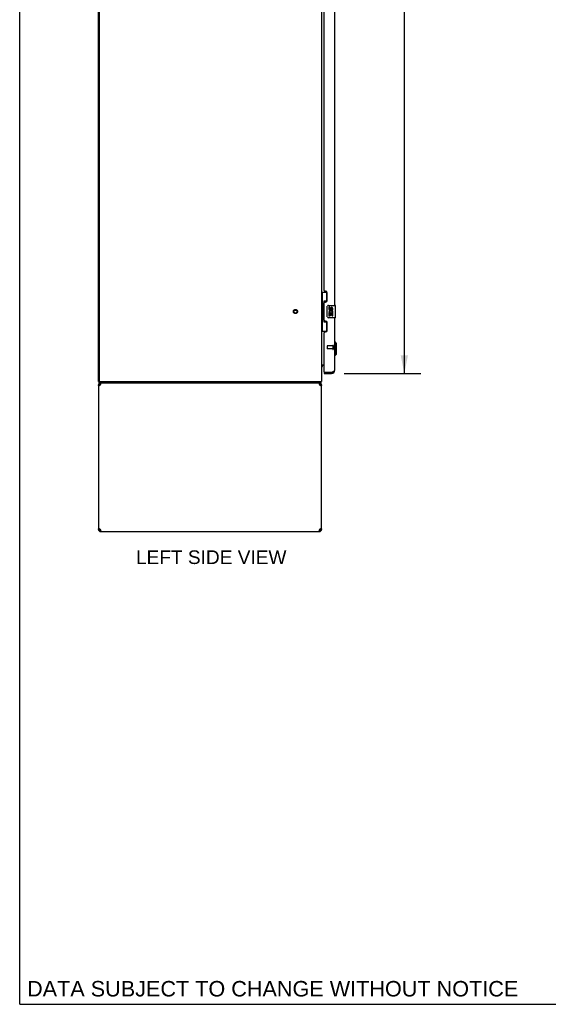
# Model space of a CAD drawing. Header units: inches. Extents: x 0 to 250, y 0 to 162.
# Tile 1 of 21: x 0 to 43, y 0 to 79. Entities that reach past the tile are written whole.
import ezdxf

# ---------------------------------------------------------------- set-up
doc = ezdxf.new("R2010")
doc.units = ezdxf.units.IN
doc.header["$LTSCALE"] = 13.735038
doc.header["$MEASUREMENT"] = 0
doc.linetypes.add('HIDDEN', pattern=[0.2, 0.1, -0.1])
doc.layers.get('0').update_dxf_attribs({"linetype": 'CONTINUOUS'})
for name, color, linetype in [('02___PRT_ALL_AXES', 7, 'CONTINUOUS'), ('DEFAULT_2', 8, 'HIDDEN'), ('DIMENSIONS', 7, 'CONTINUOUS')]:
    doc.layers.add(name, color=color, linetype=linetype)
doc.styles.get("Standard").update_dxf_attribs({"font": 'arial.ttf'})
doc.dimstyles.new('DIMSTYLE_1', dxfattribs={"dimtxt": 1.101741, "dimasz": 1.468988, "dimexe": 0.09, "dimexo": 0.07, "dimgap": 0.0375, "dimtad": 0, "dimtih": 1, "dimtoh": 1, "dimzin": 4, "dimdsep": 46, "dimtxsty": 'Standard', "dimblk": '_FILLED', "dimblk1": '_FILLED', "dimblk2": '_FILLED', "dimcen": 0.09, "dimazin": 1, "dimtfac": 1, "dimtdec": 3, "dimtofl": 0, "dimtmove": 0, "dimatfit": 3, "dimldrblk": '_FILLED', "dimfxl": 1, "dimtolj": 1, "dimtzin": 4, "dimarcsym": 0})

# ---------------------------------------------------------------- blocks, each defined once
blk = doc.blocks.new('_FILLED')
at = {"color": 0, "linetype": 'ByBlock'}
blk.add_solid([(0, 0), (-1, 0.2), (-1, -0.2)], dxfattribs=at)
blk = doc.blocks.new('*D18')
at = {"layer": 'DIMENSIONS', "color": 2, "linetype": 'Continuous'}
for p, q in [((26.191, 121.4), (32.355, 121.4)), ((31.033, 121.4), (31.033, 88.11)), ((31.033, 50.9), (31.033, 84.254)), ((26.191, 50.9), (32.355, 50.9))]:
    blk.add_line(p, q, dxfattribs=at)
at = {"layer": 'DIMENSIONS', "color": 2, "linetype": 'Continuous', "xscale": 1.4689880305, "yscale": 1.4689880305, "zscale": 1.4689880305}
for p, rotation in [((31.033, 121.4), 90), ((31.033, 50.9), 270)]:
    blk.add_blockref('_FILLED', p, dxfattribs=dict(at, rotation=rotation))
at = {"layer": 'DIMENSIONS', "color": 2, "linetype": 'Continuous', "insert": (31.033, 87.56), "char_height": 1.1017, "width": 5.63567, "attachment_point": 2, "line_spacing_factor": 0.9}
blk.add_mtext('70.50\\PDOORS', dxfattribs=at)

msp = doc.modelspace()

# ---------------------------------------------------------------- linework, layer by layer
at = {"color": 7, "linetype": 'Continuous'}
for p, q in [((0, 0), (0, 161.589)), ((24.352, 57.475), (24.792, 57.475)), ((24.391, 57.475), (24.391, 56.45)), ((24.756, 57.475), (24.756, 56.695)), ((24.369, 56.45), (24.492, 56.45)), ((24.369, 56.45), (24.369, 55.35)), ((24.492, 56.48), (24.492, 56.5)), ((24.492, 55.35), (24.492, 56.45)), ((24.756, 56.74), (24.529, 56.74)), ((24.529, 56.74), (24.529, 55.06)), ((24.815, 55.5), (24.815, 56.3)), ((24.915, 56.4), (25.455, 56.4)), ((25.47, 55.415), (25.47, 56.385)), ((24.369, 55.35), (24.492, 55.35)), ((24.391, 55.35), (24.391, 54.325)), ((24.492, 55.299), (24.492, 55.319)), ((24.529, 55.06), (24.756, 55.06)), ((24.756, 55.105), (24.756, 54.325)), ((25.455, 55.4), (24.915, 55.4)), ((24.352, 54.325), (24.792, 54.325)), ((25.449, 53.451), (25.41, 53.451)), ((25.567, 53.333), (25.449, 53.451)), ((25.449, 52.349), (25.449, 53.451)), ((25.567, 52.467), (25.567, 53.333)), ((25.567, 52.467), (25.449, 52.349)), ((25.449, 52.349), (25.41, 52.349)), ((24.556, 51.546), (24.494, 51.546)), ((24.556, 51.004), (24.576, 51.004)), ((24.556, 51.004), (24.556, 50.9)), ((25.163, 50.9), (25.163, 51.004)), ((6.404, 50.254), (6.352, 50.254)), ((6.404, 50.15), (6.404, 50.254)), ((6.404, 50.15), (24.275, 50.15)), ((6.518, 50.15), (6.518, 50.046)), ((24.185, 50.15), (24.185, 50.046)), ((24.275, 50.15), (24.275, 50.254)), ((24.301, 50.246), (24.292, 50.254)), ((6.352, 49.983), (6.456, 49.983)), ((6.537, 50.046), (6.518, 50.046)), ((24.185, 50.046), (24.166, 50.046)), ((24.248, 49.983), (24.352, 49.983)), ((6.456, 38.316), (6.352, 38.316)), ((6.477, 38.27), (6.477, 38.343)), ((6.518, 38.254), (6.537, 38.254)), ((6.518, 38.15), (6.518, 38.254)), ((24.166, 38.254), (24.185, 38.254)), ((24.185, 38.15), (24.185, 38.254)), ((24.227, 38.27), (24.227, 38.343)), ((24.352, 38.316), (24.248, 38.316)), ((0, 0), (249.728, 0))]:
    msp.add_line(p, q, dxfattribs=at)
at = {"color": 3, "linetype": 'Continuous'}
for p, q in [((6.352, 50.254), (6.352, 122.046)), ((6.404, 121.983), (6.404, 50.316)), ((24.352, 122.046), (24.352, 50.254)), ((25.41, 85.65), (25.41, 56.4)), ((24.556, 57.607), (24.556, 84.442)), ((24.676, 57.547), (24.616, 57.547)), ((24.806, 56.797), (24.806, 57.417)), ((24.556, 55.192), (24.556, 56.607)), ((24.616, 56.667), (24.676, 56.667)), ((24.676, 55.132), (24.616, 55.132)), ((24.806, 54.382), (24.806, 55.002)), ((25.41, 55.4), (25.41, 51.146)), ((24.556, 51.024), (24.556, 54.192)), ((24.616, 54.252), (24.676, 54.252)), ((24.352, 51.598), (24.556, 51.598)), ((24.556, 50.9), (25.163, 50.9)), ((24.576, 51.004), (25.163, 51.004)), ((25.163, 51.004), (25.182, 51.01)), ((25.182, 51.01), (25.207, 51.02)), ((25.207, 51.02), (25.225, 51.027)), ((25.225, 51.027), (25.237, 51.031)), ((25.237, 51.031), (25.249, 51.036)), ((25.249, 51.036), (25.26, 51.04)), ((25.26, 51.04), (25.272, 51.045)), ((6.404, 50.254), (24.352, 50.254)), ((24.124, 50.141), (24.132, 50.131)), ((6.352, 49.983), (6.352, 38.316)), ((6.496, 49.969), (6.475, 49.956)), ((6.518, 49.983), (6.496, 49.969)), ((6.518, 49.983), (6.526, 50.009)), ((6.526, 50.009), (6.533, 50.035)), ((24.177, 50.009), (24.185, 49.983)), ((24.207, 49.969), (24.185, 49.983)), ((24.228, 49.956), (24.207, 49.969)), ((24.249, 49.942), (24.228, 49.956)), ((24.268, 49.928), (24.249, 49.942)), ((24.352, 38.316), (24.352, 49.983)), ((6.435, 38.371), (6.454, 38.357)), ((6.454, 38.357), (6.475, 38.344)), ((6.475, 38.344), (6.496, 38.33)), ((6.496, 38.33), (6.518, 38.316)), ((6.526, 38.29), (6.518, 38.316)), ((6.518, 38.15), (24.185, 38.15)), ((24.177, 38.29), (24.17, 38.265)), ((24.185, 38.316), (24.177, 38.29)), ((24.185, 38.316), (24.207, 38.33)), ((24.207, 38.33), (24.228, 38.344))]:
    msp.add_line(p, q, dxfattribs=at)
at = {"color": 7, "linetype": 'Continuous'}
for points in [[(24.529, 56.716), (24.529, 56.712), (24.529, 56.709), (24.53, 56.705), (24.531, 56.7), (24.533, 56.696), (24.535, 56.691), (24.538, 56.685), (24.541, 56.679), (24.544, 56.673), (24.548, 56.666), (24.552, 56.658), (24.557, 56.65), (24.562, 56.642), (24.565, 56.639)], [(24.815, 56.3), (24.815, 56.306), (24.815, 56.312), (24.816, 56.318), (24.818, 56.324), (24.819, 56.33), (24.821, 56.336)], [(24.565, 55.161), (24.562, 55.157), (24.557, 55.149), (24.552, 55.141), (24.548, 55.133), (24.544, 55.127), (24.541, 55.12), (24.538, 55.114), (24.535, 55.109), (24.533, 55.103), (24.531, 55.099), (24.53, 55.094), (24.529, 55.09), (24.529, 55.087), (24.529, 55.083)], [(24.821, 55.463), (24.819, 55.469), (24.818, 55.475), (24.816, 55.481), (24.815, 55.487), (24.815, 55.493), (24.815, 55.5)], [(24.362, 51.507), (24.36, 51.509), (24.358, 51.511), (24.356, 51.513), (24.355, 51.515), (24.354, 51.517)], [(24.37, 51.501), (24.368, 51.502), (24.366, 51.504), (24.364, 51.506), (24.362, 51.507)], [(24.381, 51.489), (24.381, 51.49), (24.381, 51.49), (24.381, 51.491), (24.38, 51.492), (24.379, 51.493), (24.378, 51.494), (24.377, 51.495), (24.375, 51.496), (24.373, 51.498), (24.37, 51.501)], [(24.287, 50.185), (24.286, 50.18), (24.286, 50.175), (24.285, 50.17), (24.285, 50.166), (24.284, 50.163), (24.283, 50.16), (24.282, 50.157), (24.281, 50.154), (24.28, 50.152), (24.279, 50.151), (24.277, 50.15), (24.276, 50.15), (24.275, 50.15)], [(24.301, 50.246), (24.299, 50.244), (24.298, 50.241), (24.296, 50.237), (24.294, 50.233), (24.293, 50.228), (24.292, 50.223), (24.291, 50.218), (24.29, 50.212), (24.289, 50.207), (24.288, 50.201), (24.288, 50.196), (24.287, 50.185)], [(6.46, 49.945), (6.458, 49.956), (6.456, 49.969), (6.456, 49.983)], [(24.248, 49.983), (24.247, 49.969), (24.245, 49.956)], [(6.456, 38.316), (6.456, 38.33), (6.458, 38.344)], [(24.244, 38.354), (24.245, 38.344), (24.247, 38.33), (24.248, 38.316)]]:
    msp.add_lwpolyline(points, dxfattribs=at)
at = {"color": 3, "linetype": 'Continuous'}
for points in [[(25.272, 51.045), (25.277, 51.047), (25.283, 51.05), (25.288, 51.052), (25.293, 51.054), (25.299, 51.056), (25.304, 51.059), (25.309, 51.061), (25.314, 51.063), (25.319, 51.066), (25.324, 51.068), (25.328, 51.07), (25.333, 51.073), (25.337, 51.075), (25.342, 51.077), (25.346, 51.079), (25.35, 51.082), (25.354, 51.084), (25.358, 51.086), (25.362, 51.089), (25.365, 51.091), (25.369, 51.093), (25.372, 51.096), (25.376, 51.098), (25.379, 51.1), (25.382, 51.102), (25.384, 51.105), (25.387, 51.107), (25.39, 51.109), (25.392, 51.112), (25.394, 51.114), (25.396, 51.116), (25.398, 51.118), (25.4, 51.121), (25.402, 51.123), (25.403, 51.125), (25.405, 51.128), (25.406, 51.13), (25.407, 51.132), (25.408, 51.135), (25.408, 51.137), (25.409, 51.139), (25.409, 51.141), (25.41, 51.144), (25.41, 51.146)], [(6.533, 50.035), (6.541, 50.059), (6.549, 50.081), (6.556, 50.101)], [(6.556, 50.101), (6.564, 50.118), (6.571, 50.131)], [(6.571, 50.131), (6.579, 50.141), (6.587, 50.148), (6.594, 50.15)], [(24.109, 50.15), (24.117, 50.148), (24.124, 50.141)], [(24.132, 50.131), (24.139, 50.118), (24.147, 50.101)], [(24.147, 50.101), (24.155, 50.081), (24.162, 50.059)], [(24.162, 50.059), (24.17, 50.035), (24.177, 50.009)], [(6.4, 49.901), (6.386, 49.915), (6.374, 49.928), (6.364, 49.942), (6.357, 49.956), (6.353, 49.969), (6.352, 49.983)], [(6.435, 49.928), (6.417, 49.915), (6.4, 49.901)], [(6.475, 49.956), (6.454, 49.942), (6.435, 49.928)], [(24.303, 49.901), (24.286, 49.915), (24.268, 49.928)], [(24.352, 49.983), (24.35, 49.969), (24.346, 49.956), (24.339, 49.942), (24.329, 49.928), (24.317, 49.915), (24.303, 49.901)], [(6.352, 38.316), (6.353, 38.33), (6.357, 38.344), (6.364, 38.357), (6.374, 38.371), (6.386, 38.385), (6.4, 38.398)], [(6.4, 38.398), (6.417, 38.385), (6.435, 38.371)], [(6.541, 38.241), (6.533, 38.265), (6.526, 38.29)], [(6.556, 38.198), (6.549, 38.218), (6.541, 38.241)], [(6.571, 38.168), (6.564, 38.181), (6.556, 38.198)], [(6.594, 38.15), (6.587, 38.152), (6.579, 38.158), (6.571, 38.168)], [(24.132, 38.168), (24.124, 38.158), (24.117, 38.152), (24.109, 38.15)], [(24.147, 38.198), (24.139, 38.181), (24.132, 38.168)], [(24.17, 38.265), (24.162, 38.241), (24.155, 38.218), (24.147, 38.198)], [(24.228, 38.344), (24.249, 38.357), (24.268, 38.371)], [(24.268, 38.371), (24.286, 38.385), (24.303, 38.398)], [(24.303, 38.398), (24.317, 38.385), (24.329, 38.371), (24.339, 38.357), (24.346, 38.344), (24.35, 38.33), (24.352, 38.316)]]:
    msp.add_lwpolyline(points, dxfattribs=at)
for centre, radius, start, end in [((24.616, 57.607), 0.06, 180, 270), ((24.676, 57.417), 0.13, 0, 90), ((24.616, 56.607), 0.06, 90, 180), ((24.676, 56.797), 0.13, 270, 360), ((24.616, 55.192), 0.06, 180, 270), ((24.676, 55.002), 0.13, 0, 90), ((24.616, 54.192), 0.06, 90, 180), ((24.676, 54.382), 0.13, 270, 360), ((24.576, 51.024), 0.02, 180, 270), ((25.163, 51.146), 0.246, 270, 360), ((6.518, 49.983), 0.167, 90, 180), ((6.466, 50.316), 0.0625, 180, 270), ((24.185, 49.983), 0.167, 0, 90), ((6.518, 38.316), 0.167, 180, 270), ((24.185, 38.316), 0.167, 270, 360)]:
    msp.add_arc(centre, radius, start, end, dxfattribs=at)
at = {"color": 7, "linetype": 'Continuous'}
for centre, radius, start, end in [((24.915, 56.3), 0.1, 90, 158.79459), ((25.455, 56.385), 0.015, 0, 90), ((24.915, 55.5), 0.1, 201.20502, 270), ((25.455, 55.415), 0.015, 270, 360), ((24.494, 51.403), 0.142, 90, 180), ((25.163, 51.146), 0.142, 270, 311.36571), ((25.246, 51.29), 0.26, 267.41279, 270), ((24.105, 50.396), 0.246, 322.60593, 324.66952), ((6.518, 49.983), 0.0625, 90, 180), ((24.185, 49.983), 0.0625, 0, 90), ((6.518, 38.316), 0.0625, 180, 270), ((24.185, 38.316), 0.0625, 270, 360)]:
    msp.add_arc(centre, radius, start, end, dxfattribs=at)
for centre, start_param, end_param in [((24.596, 56.49), 0.699287, 1.51401), ((24.596, 56.49), -4.655602, -3.84088), ((24.596, 55.309), 0.699287, 1.51401), ((24.596, 55.309), -4.655602, -3.84088)]:
    msp.add_ellipse(centre, major_axis=(0, 0.18), ratio=0.579493, start_param=start_param, end_param=end_param, dxfattribs=at)
at = {"layer": '02___PRT_ALL_AXES', "color": 7, "linetype": 'Continuous'}
for p, q in [((25.015, 56.245), (24.952, 56.245)), ((24.952, 56.245), (24.952, 56.109)), ((24.97, 55.784), (24.952, 55.784)), ((24.952, 55.784), (24.952, 55.554)), ((25.005, 55.784), (25.032, 55.803)), ((25.005, 55.784), (25.267, 55.784)), ((25.015, 56.109), (25.015, 56.245)), ((25.015, 55.721), (25.08, 55.721)), ((25.015, 55.554), (25.015, 55.721)), ((25.08, 56.172), (25.08, 56.103)), ((25.08, 55.721), (25.08, 55.585)), ((25.141, 56.109), (25.141, 56.151)), ((25.141, 55.721), (25.204, 55.721)), ((25.141, 55.585), (25.141, 55.721)), ((25.196, 55.82), (25.254, 55.795)), ((25.204, 56.151), (25.204, 56.015)), ((25.204, 56.015), (25.267, 56.015)), ((25.204, 55.721), (25.204, 55.554)), ((25.267, 56.015), (25.267, 56.151)), ((25.267, 55.554), (25.267, 55.784)), ((24.952, 55.554), (25.015, 55.554)), ((25.08, 55.585), (25.141, 55.585)), ((25.204, 55.554), (25.267, 55.554))]:
    msp.add_line(p, q, dxfattribs=at)
at = {"layer": '02___PRT_ALL_AXES', "color": 8, "linetype": 'HIDDEN'}
for p, q in [((25.263, 53.128), (24.816, 53.128)), ((25.263, 52.88), (24.816, 52.88)), ((25.263, 53.128), (25.263, 52.88))]:
    msp.add_line(p, q, dxfattribs=at)
msp.add_circle((22.248, 55.9), 0.124, dxfattribs=at)
at = {"layer": '02___PRT_ALL_AXES', "color": 7, "linetype": 'Continuous'}
for centre, radius, start, end in [((25.047, 56.109), 0.0943, 180, 360), ((25.106, 55.857), 0.154, 161.41988, 206.19629), ((25.109, 55.858), 0.157, 336.59665, 161.87913), ((25.109, 55.858), 0.157, 205.73705, 207.8532), ((25.047, 56.109), 0.0314, 180, 261.22946), ((25.109, 55.858), 0.0943, 336.59665, 215.11217), ((25.046, 56.114), 0.0362, 263.42855, 341.76278), ((25.172, 56.151), 0.0943, 68.69989, 167.43379), ((25.172, 56.151), 0.0314, 0, 180.04847), ((25.172, 56.151), 0.0943, 0, 68.67039)]:
    msp.add_arc(centre, radius, start, end, dxfattribs=at)
at = {"layer": 'DEFAULT_2', "color": 8, "linetype": 'HIDDEN'}
for p, q in [((24.806, 53.118), (24.806, 52.89)), ((25.263, 53.146), (25.263, 52.862)), ((25.306, 53.146), (25.306, 52.862))]:
    msp.add_line(p, q, dxfattribs=at)
for radius in [0.164, 0.124]:
    msp.add_circle((22.248, 55.9), radius, dxfattribs=at)
for centre, radius, start, end in [((24.816, 53.118), 0.01, 90, 180), ((24.816, 52.89), 0.01, 180, 270), ((25.284, 53.146), 0.0215, 0, 180), ((25.284, 52.862), 0.0215, 180, 360)]:
    msp.add_arc(centre, radius, start, end, dxfattribs=at)

# ---------------------------------------------------------------- texts
at = {"layer": 'DIMENSIONS', "color": 2, "linetype": 'Continuous', "attachment_point": 2, "line_spacing_factor": 0.9}
for s, insert, char_height, width in [('LEFT SIDE VIEW', (15.451, 36.629), 1.10174, 12.11506), ('DATA SUBJECT TO CHANGE WITHOUT NOTICE', (20.41, 1.882), 1.24864, 39.55728)]:
    msp.add_mtext(s, dxfattribs=dict(at, insert=insert, char_height=char_height, width=width))

# ---------------------------------------------------------------- dimensions: what is measured, and where the dimension line sits
at = {"layer": 'DIMENSIONS', "color": 2, "linetype": 'Continuous'}
dim = msp.add_linear_dim(base=(31.033, 121.4), p1=(26.121, 50.9), p2=(26.121, 121.4), angle=90, text='<>\\PDOORS', dimstyle='DIMSTYLE_1', dxfattribs=at)
dim.commit()
dim.dimension.update_dxf_attribs({"geometry": '*D18', "text_midpoint": (31.033, 86.182), "dimtype": 160})

doc.saveas('drawing.dxf')
